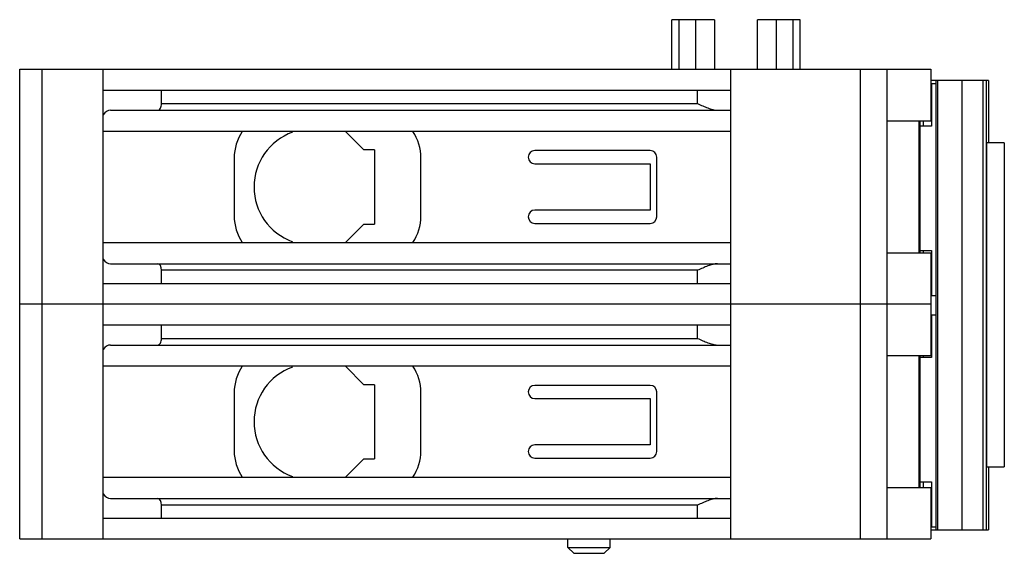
# Model space of a CAD drawing. Header units: millimetres. Extents: x 10.3 to 84.6, y 45.8 to 86.1.
import ezdxf

# ---------------------------------------------------------------- set-up
doc = ezdxf.new("R2010")
doc.units = ezdxf.units.MM
doc.header["$LTSCALE"] = 8.627896
doc.layers.get('0').update_dxf_attribs({"linetype": 'CONTINUOUS'})

msp = doc.modelspace()

# ---------------------------------------------------------------- linework, layer by layer
at = {"color": 7, "linetype": 'CONTINUOUS'}
for p, q in [((59.511, 82.362), (59.511, 86.112)), ((62.744, 86.112), (59.511, 86.112)), ((60.048, 86.112), (60.048, 82.362)), ((61.318, 82.362), (61.318, 86.112)), ((62.744, 86.112), (62.744, 82.362)), ((65.978, 82.362), (65.978, 86.112)), ((69.211, 86.112), (65.978, 86.112)), ((67.404, 86.112), (67.404, 82.362)), ((68.674, 82.362), (68.674, 86.112)), ((69.211, 82.362), (69.211, 86.112)), ((10.261, 46.862), (10.261, 82.362)), ((10.261, 82.362), (79.061, 82.362)), ((11.961, 46.862), (11.961, 82.362)), ((16.561, 46.862), (16.561, 82.362)), ((63.961, 46.862), (63.961, 82.362)), ((73.761, 46.862), (73.761, 82.362)), ((75.761, 82.362), (75.761, 46.862)), ((79.061, 82.362), (79.061, 78.462)), ((83.419, 81.512), (79.061, 81.512)), ((79.479, 81.262), (79.061, 81.262)), ((79.129, 81.262), (79.129, 78.062)), ((79.479, 47.548), (79.479, 81.512)), ((79.613, 47.548), (79.613, 81.512)), ((81.448, 47.548), (81.448, 81.512)), ((83.016, 47.548), (83.016, 81.512)), ((83.273, 47.548), (83.273, 81.512)), ((83.419, 81.512), (83.419, 76.798)), ((63.961, 80.762), (16.561, 80.762)), ((20.97, 79.762), (20.97, 80.762)), ((61.461, 79.762), (61.461, 80.762)), ((20.97, 79.762), (61.461, 79.762)), ((17.13, 79.262), (63.961, 79.262)), ((75.761, 78.462), (79.061, 78.462)), ((78.173, 78.462), (78.173, 68.462)), ((78.234, 78.462), (78.234, 68.462)), ((78.524, 78.062), (78.524, 78.462)), ((63.961, 77.662), (16.561, 77.662)), ((36.261, 76.262), (34.861, 77.662)), ((79.129, 78.062), (78.234, 78.062)), ((84.623, 76.798), (83.273, 76.798)), ((83.292, 52.298), (83.292, 76.798)), ((84.623, 76.798), (84.623, 52.298)), ((37.061, 76.262), (36.261, 76.262)), ((37.061, 76.262), (37.061, 70.662)), ((57.871, 76.212), (49.171, 76.212)), ((26.461, 75.662), (26.461, 71.262)), ((40.561, 71.262), (40.561, 75.662)), ((49.171, 75.212), (57.871, 75.212)), ((57.871, 75.212), (57.871, 71.712)), ((58.371, 71.212), (58.371, 75.712)), ((57.871, 71.712), (49.171, 71.712)), ((34.861, 69.262), (36.261, 70.662)), ((36.261, 70.662), (37.061, 70.662)), ((49.171, 70.712), (57.871, 70.712)), ((16.561, 69.262), (63.961, 69.262)), ((79.061, 68.462), (75.761, 68.462)), ((78.234, 68.662), (79.129, 68.662)), ((78.524, 68.462), (78.524, 68.662)), ((79.061, 68.462), (79.061, 60.712)), ((79.129, 68.662), (79.129, 65.262)), ((17.13, 67.662), (63.961, 67.662)), ((20.97, 66.162), (20.97, 67.162)), ((61.461, 67.162), (20.97, 67.162)), ((61.461, 66.162), (61.461, 67.162)), ((16.561, 66.162), (63.961, 66.162)), ((79.061, 65.262), (79.479, 65.262)), ((79.061, 64.612), (10.261, 64.612)), ((79.479, 63.762), (79.061, 63.762)), ((79.129, 63.762), (79.129, 60.562)), ((63.961, 63.012), (16.561, 63.012)), ((20.97, 62.012), (20.97, 63.012)), ((61.461, 62.012), (61.461, 63.012)), ((20.97, 62.012), (61.461, 62.012)), ((17.13, 61.512), (63.961, 61.512)), ((75.761, 60.712), (79.061, 60.712)), ((78.173, 60.712), (78.173, 50.712)), ((78.234, 60.712), (78.234, 50.712)), ((79.129, 60.562), (78.234, 60.562)), ((78.524, 60.562), (78.524, 60.712)), ((63.961, 59.912), (16.561, 59.912)), ((36.261, 58.512), (34.861, 59.912)), ((37.061, 58.512), (36.261, 58.512)), ((37.061, 58.512), (37.061, 52.912)), ((57.871, 58.462), (49.171, 58.462)), ((26.461, 57.912), (26.461, 53.512)), ((40.561, 53.512), (40.561, 57.912)), ((49.171, 57.462), (57.871, 57.462)), ((57.871, 57.462), (57.871, 53.962)), ((58.371, 53.462), (58.371, 57.962)), ((57.871, 53.962), (49.171, 53.962)), ((34.861, 51.512), (36.261, 52.912)), ((36.261, 52.912), (37.061, 52.912)), ((49.171, 52.962), (57.871, 52.962)), ((83.273, 52.298), (84.623, 52.298)), ((83.419, 52.298), (83.419, 47.548)), ((16.561, 51.512), (63.961, 51.512)), ((79.061, 50.712), (75.761, 50.712)), ((78.234, 51.162), (79.129, 51.162)), ((78.524, 50.712), (78.524, 51.162)), ((79.061, 50.712), (79.061, 46.862)), ((79.129, 51.162), (79.129, 47.762)), ((17.13, 49.912), (63.961, 49.912)), ((20.97, 48.412), (20.97, 49.412)), ((61.461, 49.412), (20.97, 49.412)), ((61.461, 48.412), (61.461, 49.412)), ((16.561, 48.412), (63.961, 48.412)), ((79.061, 47.762), (79.479, 47.762)), ((10.261, 46.862), (79.061, 46.862)), ((51.661, 46.212), (51.661, 46.862)), ((54.861, 46.212), (54.861, 46.862)), ((79.061, 47.548), (83.419, 47.548)), ((51.661, 46.212), (54.861, 46.212)), ((52.111, 45.762), (51.661, 46.212)), ((54.411, 45.762), (54.861, 46.212)), ((52.111, 45.762), (54.411, 45.762))]:
    msp.add_line(p, q, dxfattribs=at)
for centre, radius, start, end in [((30.061, 75.662), 3.6, 146.25101, 180), ((32.361, 73.462), 4.4, 109.9482, 250.0518), ((36.961, 75.662), 3.6, 0, 33.74899), ((49.171, 75.712), 0.5, 90, 270), ((57.871, 75.712), 0.5, 0, 90), ((49.171, 71.212), 0.5, 90, 270), ((30.061, 71.262), 3.6, 180, 213.74899), ((36.961, 71.262), 3.6, 326.25101, 360), ((57.871, 71.212), 0.5, 270, 360), ((30.061, 57.912), 3.6, 146.25101, 180), ((32.361, 55.712), 4.4, 109.9482, 250.0518), ((36.961, 57.912), 3.6, 0, 33.74899), ((49.171, 57.962), 0.5, 90, 270), ((57.871, 57.962), 0.5, 0, 90), ((49.171, 53.462), 0.5, 90, 270), ((30.061, 53.512), 3.6, 180, 213.74899), ((36.961, 53.512), 3.6, 326.25101, 360), ((57.871, 53.462), 0.5, 270, 360)]:
    msp.add_arc(centre, radius, start, end, dxfattribs=at)
for centre, major_axis, start_param, end_param in [((20.681, 79.762), (0, 0.5), -3.141593, -1.570796), ((17.13, 77.662), (0, 1.6), 0, 0.663892), ((17.13, 69.262), (0, 1.6), -3.805484, -3.141593), ((20.681, 67.162), (0, 0.5), -1.570796, 0), ((20.681, 62.012), (0, 0.5), -3.141593, -1.570796), ((17.13, 59.912), (0, 1.6), 0, 0.663892), ((17.13, 51.512), (0, 1.6), -3.805484, -3.141593), ((20.681, 49.412), (0, 0.5), -1.570796, 0)]:
    msp.add_ellipse(centre, major_axis=major_axis, ratio=0.57735, start_param=start_param, end_param=end_param, dxfattribs=at)
for points, knots in [([(61.461, 79.762), (61.59, 79.704), (61.844, 79.591), (62.223, 79.433), (62.591, 79.309), (62.841, 79.262), (62.961, 79.262)], [0, 0, 0, 0, 0.265681, 0.525924, 0.77367, 1, 1, 1, 1]), ([(62.961, 67.662), (62.903, 67.662), (62.783, 67.65), (62.537, 67.597), (62.223, 67.49), (61.844, 67.333), (61.59, 67.219), (61.461, 67.162)], [0, 0, 0, 0, 0.11001, 0.226652, 0.474191, 0.734279, 1, 1, 1, 1]), ([(61.461, 62.012), (61.59, 61.954), (61.844, 61.841), (62.223, 61.683), (62.591, 61.559), (62.841, 61.512), (62.961, 61.512)], [0, 0, 0, 0, 0.265681, 0.525924, 0.77367, 1, 1, 1, 1]), ([(62.961, 49.912), (62.903, 49.912), (62.783, 49.9), (62.537, 49.847), (62.223, 49.74), (61.844, 49.583), (61.59, 49.469), (61.461, 49.412)], [0, 0, 0, 0, 0.11001, 0.226652, 0.474191, 0.734279, 1, 1, 1, 1])]:
    msp.add_open_spline(points, degree=3, knots=knots, dxfattribs=at)

doc.saveas('drawing.dxf')
